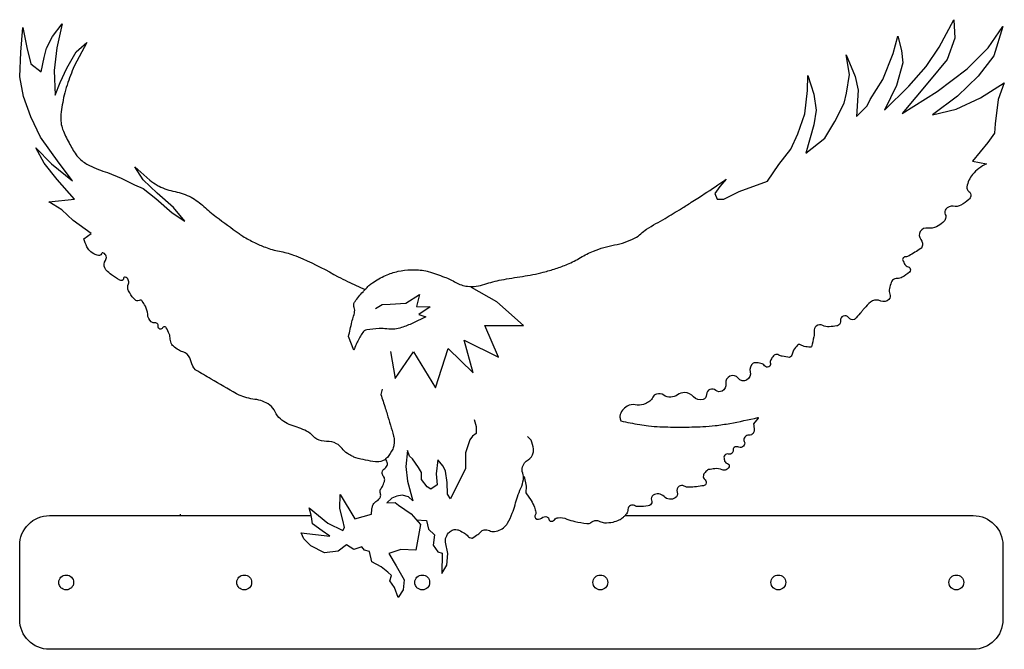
# Model space of a CAD drawing. Extents: x 0 to 33.2, y 0 to 21.2.
import ezdxf

# ---------------------------------------------------------------- set-up
doc = ezdxf.new("R2010")
doc.units = 0
doc.layers.add('CK_LEVEL_1', color=7, linetype='CONTINUOUS')

msp = doc.modelspace()

# ---------------------------------------------------------------- linework, layer by layer
at = {"layer": 'CK_LEVEL_1', "color": 2, "linetype": 'CONTINUOUS'}
for p, q in [((0.035995, 20.103897), (0.110295, 20.939697)), ((0.110298, 20.939697), (0.239498, 20.267097)), ((1.101196, 20.639099), (1.430597, 21.056198)), ((1.430595, 21.056198), (1.252095, 20.250998)), ((30.984207, 20.276497), (31.480103, 21.200397)), ((31.480103, 21.200401), (31.512398, 20.577301)), ((32.637192, 20.253098), (33.138592, 20.976997)), ((33.138596, 20.976997), (32.833294, 19.982897)), ((0.908699, 20.238503), (1.101199, 20.639103)), ((29.436096, 20.066101), (29.591496, 20.647902)), ((29.591492, 20.647903), (29.717892, 20.166704)), ((31.51239, 20.577301), (31.260395, 19.862202)), ((0.239502, 20.267097), (0.380902, 19.710098)), ((1.252098, 20.250999), (1.165998, 19.4863)), ((2.258598, 20.431), (1.834199, 19.6366)), ((1.898598, 20.116699), (2.258597, 20.431)), ((30.551895, 19.621597), (30.9842, 20.276497)), ((31.927597, 19.545502), (32.637192, 20.253101)), ((0, 19.277603), (0.036, 20.103903)), ((0.719696, 19.443199), (0.828796, 19.9235)), ((0.828796, 19.9235), (0.908697, 20.238501)), ((1.586296, 19.566597), (1.898596, 20.116697)), ((27.966194, 19.3545), (27.855392, 20.0158)), ((27.855392, 20.0158), (28.161594, 19.287601)), ((29.089798, 19.184799), (29.4361, 20.066099)), ((29.717896, 20.166702), (29.761295, 19.744802)), ((32.833298, 19.982903), (32.302101, 19.296703)), ((0.380898, 19.710098), (0.719697, 19.443199)), ((29.761292, 19.744797), (29.55349, 18.981197)), ((29.963699, 18.957596), (30.551899, 19.621595)), ((31.260391, 19.862198), (30.665691, 19.138498)), ((0.126602, 18.613602), (0.000002, 19.277601)), ((1.166, 19.486298), (1.195001, 18.660797)), ((1.358795, 19.082703), (1.586295, 19.566603)), ((26.550499, 18.812103), (26.559298, 19.322403)), ((26.559296, 19.322403), (26.765799, 18.697002)), ((27.862999, 18.7229), (27.966198, 19.3545)), ((28.161598, 19.287598), (28.254599, 18.824398)), ((30.923401, 18.780304), (31.927605, 19.545504)), ((32.302094, 19.2967), (31.606594, 18.623299)), ((1.195, 18.660797), (1.358799, 19.082697)), ((28.662003, 18.508896), (29.089802, 19.184795)), ((29.553497, 18.981201), (29.151794, 18.1544)), ((29.151794, 18.154404), (29.963699, 18.957603)), ((30.665695, 19.138504), (29.740597, 18.038404)), ((32.385391, 18.571304), (33.184494, 19.072104)), ((33.184494, 19.072098), (32.97279, 18.516397)), ((0.372101, 17.932602), (0.126601, 18.613602)), ((26.462395, 18.035599), (26.550493, 18.812099)), ((26.7658, 18.696999), (26.848799, 18.154299)), ((27.783501, 18.387604), (27.862997, 18.722904)), ((28.254601, 18.824402), (28.204899, 17.943703)), ((29.740601, 18.038399), (30.923397, 18.780298)), ((31.606598, 18.623299), (30.764099, 17.991999)), ((27.475197, 17.7677), (27.783499, 18.3876)), ((28.204895, 17.943703), (28.560696, 18.303303)), ((28.560699, 18.303299), (28.661999, 18.5089)), ((31.558395, 18.188995), (32.385399, 18.571295)), ((32.972794, 18.516403), (32.880898, 17.695904)), ((0.701698, 17.244904), (0.372098, 17.932604)), ((26.228394, 17.353897), (26.462393, 18.035597)), ((26.848801, 18.154297), (26.765997, 17.661198)), ((30.764099, 17.992004), (31.558395, 18.189005)), ((26.765999, 17.661201), (26.500498, 16.708801)), ((27.132599, 17.206696), (27.475197, 17.767696)), ((32.880905, 17.6959), (32.849602, 17.380499)), ((25.987495, 16.839897), (26.228397, 17.353897)), ((32.849594, 17.380501), (32.628391, 17.070202)), ((1.017799, 16.803299), (0.701699, 17.244898)), ((26.500496, 16.708801), (27.132601, 17.206701)), ((32.628387, 17.070198), (32.114086, 16.433899)), ((0.8283, 16.373703), (0.5419, 16.891302)), ((0.541901, 16.891296), (1.076001, 16.350296)), ((1.3274, 16.371002), (1.0178, 16.803303)), ((25.588097, 16.3255), (25.987495, 16.839901)), ((1.257797, 15.814598), (0.828298, 16.373699)), ((1.075996, 16.350296), (1.778896, 15.775496)), ((1.7789, 15.775497), (1.3274, 16.370998)), ((25.201492, 15.768097), (25.588093, 16.325497)), ((32.11409, 16.433899), (32.582195, 16.3473)), ((2.956703, 16.051201), (3.422402, 15.859401)), ((3.880501, 16.245697), (4.382, 15.795797)), ((4.165802, 15.813599), (3.880502, 16.245697)), ((1.844795, 15.158699), (1.257795, 15.8146)), ((3.422401, 15.859398), (3.866202, 15.634897)), ((3.866196, 15.634903), (4.161695, 15.513803)), ((4.6297, 15.3582), (4.165799, 15.813601)), ((23.810493, 15.826599), (23.597095, 15.583899)), ((24.249901, 15.416), (25.201498, 15.768101)), ((4.161697, 15.513802), (4.589197, 15.174401)), ((5.182198, 14.874901), (4.629698, 15.358201)), ((23.425194, 15.346199), (23.506294, 15.161299)), ((23.597099, 15.5839), (23.425198, 15.346201)), ((23.729195, 15.158501), (24.249895, 15.416001)), ((0.987701, 15.066101), (1.844801, 15.1587)), ((1.420601, 14.803001), (0.987701, 15.066102)), ((4.589195, 15.1744), (5.134496, 14.6964)), ((23.506294, 15.161301), (23.729197, 15.158501)), ((1.798599, 14.435799), (1.420599, 14.802999)), ((5.134499, 14.696396), (5.565299, 14.421495)), ((5.5653, 14.421501), (5.182199, 14.874902)), ((2.412003, 13.998596), (1.798602, 14.435797)), ((2.160995, 13.819504), (2.411996, 13.998604)), ((16.080193, 11.698196), (15.221693, 12.184696)), ((12.221695, 11.606796), (12.483495, 11.617496)), ((12.483498, 11.6175), (13.009298, 11.6507)), ((13.009293, 11.650696), (13.478891, 11.941596)), ((13.478897, 11.941597), (13.368696, 11.546797)), ((16.979492, 10.901901), (16.080193, 11.698201)), ((11.994797, 11.472198), (12.221699, 11.606799)), ((13.36869, 11.546799), (13.832794, 11.529899)), ((13.832794, 11.5299), (13.454891, 11.2757)), ((13.688896, 11.1978), (13.252897, 10.982301)), ((13.454895, 11.275696), (13.688896, 11.197795)), ((15.680794, 10.907501), (16.979492, 10.901901)), ((16.136894, 9.832001), (15.680794, 10.9075)), ((11.264198, 10.069702), (11.081799, 10.532501)), ((15.284294, 9.304001), (14.976395, 10.4144)), ((14.976395, 10.414398), (16.136896, 9.831999)), ((12.499496, 10.026596), (12.659996, 9.116897)), ((12.659996, 9.116898), (13.277296, 10.015297)), ((13.277298, 10.015297), (14.009699, 8.801697)), ((14.009697, 8.801697), (14.446297, 10.125998)), ((14.446297, 10.125999), (15.284296, 9.303999)), ((12.219299, 8.760002), (12.170898, 8.577602)), ((15.320892, 7.7379), (15.380491, 7.499901)), ((24.889793, 7.783897), (24.726894, 7.594397)), ((15.380493, 7.499901), (15.387493, 7.263101)), ((15.175697, 7.052696), (15.021698, 6.616797)), ((15.259094, 7.180099), (15.175694, 7.052699)), ((15.387497, 7.2631), (15.259098, 7.180099)), ((17.241196, 7.041801), (17.109596, 7.170701)), ((13.065292, 6.693695), (13.010895, 6.154996)), ((13.140396, 6.497696), (13.065292, 6.693696)), ((13.234993, 6.412003), (13.140394, 6.497702)), ((13.443298, 6.119301), (13.234999, 6.412)), ((14.090897, 6.382896), (14.039097, 5.904596)), ((14.273094, 6.171997), (14.090893, 6.382896)), ((15.021698, 6.616798), (15.028498, 6.079499)), ((13.010895, 6.154999), (13.069395, 5.657198)), ((13.544395, 5.955299), (13.443295, 6.119301)), ((14.351692, 5.995697), (14.273096, 6.171998)), ((14.407295, 5.620399), (14.351694, 5.995698)), ((15.028496, 6.079498), (14.861694, 5.755497)), ((13.069397, 5.657196), (13.253197, 4.995297)), ((13.547394, 5.7192), (13.544394, 5.955299)), ((13.730499, 5.467598), (13.5474, 5.719198)), ((14.039093, 5.904602), (14.075092, 5.532702)), ((14.861694, 5.755501), (14.517197, 5.068902)), ((17.004799, 5.816299), (17.066298, 5.496799)), ((13.854691, 5.388802), (13.730494, 5.467602)), ((14.075096, 5.5327), (13.854694, 5.3888)), ((14.422699, 5.223701), (14.407297, 5.620402)), ((17.066292, 5.496796), (17.054892, 5.271296)), ((10.792, 4.742798), (10.797698, 5.212997)), ((10.797699, 5.212997), (11.294398, 4.3902)), ((12.543297, 5.092003), (12.375997, 4.9266)), ((12.708199, 5.152298), (12.543299, 5.091999)), ((12.893394, 5.188705), (12.708195, 5.152304)), ((13.1026, 5.1315), (12.893398, 5.188702)), ((13.253197, 4.9953), (13.102598, 5.1315)), ((14.517197, 5.068901), (14.422697, 5.2237)), ((17.054893, 5.271301), (17.240597, 5.011101)), ((9.755798, 4.7631), (10.383598, 4.246202)), ((9.822601, 4.512596), (9.755801, 4.763096)), ((10.889595, 4.351898), (10.791995, 4.742798)), ((12.375999, 4.926598), (12.654297, 4.938398)), ((12.654297, 4.9384), (12.772499, 4.848501)), ((12.772499, 4.848495), (13.196499, 4.558496)), ((1.000198, 4.5), (5.406597, 4.5)), ((5.406601, 4.550003), (5.406601, 4.500004)), ((5.406601, 4.5), (9.812902, 4.5)), ((9.836502, 4.460503), (9.825903, 4.500002)), ((9.867798, 4.223396), (9.836497, 4.460499)), ((10.951096, 4.101501), (10.889594, 4.3519)), ((11.294395, 4.390198), (11.854195, 4.547396)), ((13.196495, 4.558502), (13.502895, 4.199802)), ((13.363098, 4.363495), (13.705399, 4.334696)), ((13.705399, 4.334702), (13.780998, 4.049202)), ((20.420395, 4.5), (32.138191, 4.5)), ((10.191803, 3.987602), (9.867803, 4.2234)), ((10.452499, 3.807602), (10.1918, 3.987604)), ((10.383598, 4.246201), (10.887598, 3.994902)), ((10.887596, 3.994904), (10.951097, 4.101503)), ((13.502899, 4.199799), (13.350798, 3.337097)), ((13.780998, 4.049202), (13.983099, 3.859301)), ((9.490097, 3.9244), (10.452497, 3.8076)), ((9.570999, 3.715202), (9.490099, 3.9244)), ((9.8069, 3.486801), (9.571, 3.715202)), ((13.983093, 3.859299), (13.936293, 3.502001)), ((14.348297, 3.604004), (14.345497, 3.726303)), ((0.000198, 1), (0.000198, 3.5)), ((10.268303, 3.247002), (9.806902, 3.486801)), ((11.009995, 3.514297), (10.733094, 3.303198)), ((11.262398, 3.356094), (11.009998, 3.514296)), ((11.526993, 3.451599), (11.262393, 3.356098)), ((11.625198, 3.340797), (11.526999, 3.451597)), ((11.7911, 3.291298), (11.625199, 3.340797)), ((12.847992, 3.364899), (12.436892, 3.222097)), ((13.350792, 3.337097), (12.847992, 3.364899)), ((13.936295, 3.501999), (14.088095, 3.280199)), ((14.426895, 3.220505), (14.348293, 3.604004)), ((33.138199, 3.5), (33.138199, 1)), ((10.733093, 3.3032), (10.268295, 3.247)), ((11.864899, 2.949299), (11.791099, 3.2913)), ((12.436897, 3.222099), (12.688898, 2.807999)), ((14.088097, 3.280197), (14.238997, 3.237396)), ((14.238998, 3.237396), (14.223999, 2.553595)), ((14.391693, 2.8368), (14.426895, 3.220503)), ((12.180298, 2.7799), (11.864899, 2.949299)), ((12.404793, 2.602203), (12.180295, 2.779902)), ((12.688896, 2.807999), (12.954695, 2.3347)), ((14.223999, 2.553596), (14.391697, 2.836796)), ((12.529999, 2.4827), (12.404798, 2.602201)), ((12.473694, 2.301701), (12.529995, 2.4827)), ((12.954697, 2.334702), (12.919998, 1.999601)), ((12.630096, 2.083199), (12.473694, 2.301699)), ((12.760399, 1.739399), (12.6301, 2.0832)), ((12.919998, 1.999599), (12.760399, 1.739399)), ((32.138199, 0), (1.000202, 0.000001))]:
    msp.add_line(p, q, dxfattribs=at)
for centre in [(1.566696, 2.25), (7.5672, 2.25), (13.567192, 2.25), (19.567192, 2.25), (25.567192, 2.25), (31.5672, 2.25)]:
    msp.add_circle(centre, 0.25, dxfattribs=at)
for centre, radius, start, end in [((12.792152, 15.173485), 11.832, 157.83921, 161.129566), ((4.683777, 17.942024), 3.264, 161.081252, 167.366589), ((7.303116, 17.338257), 5.952, 167.209987, 173.489735), ((2.563293, 17.892273), 1.18, 174.122803, 188.213239), ((2.27346, 17.826004), 0.883999, 186.645978, 200.84124), ((5.944084, 19.333817), 4.852001, 202.060227, 208.064786), ((5.525574, 19.115524), 4.38, 208.120656, 214.168374), ((2.507378, 17.044746), 0.72, 212.716278, 227.677503), ((3.039406, 17.684921), 1.551999, 229.068285, 243.923815), ((4.144585, 19.891685), 4.02, 243.600756, 252.812835), ((33.202316, 15.065414), 1.424, 115.815724, 139.686525), ((32.759186, 15.439621), 0.844, 139.594311, 170.60483), ((10.170502, 24.266975), 10.26, 235.654516, 237.334917), ((4.966263, 16.147697), 0.616, 237.235881, 243.945095), ((-26.655655, 90.621262), 90.227898, 303.442776, 304.008688), ((5.658638, 17.576813), 2.204, 244.093419, 258.960354), ((6.525124, 40.515678), 30.132002, 302.317264, 303.30232), ((32.088577, 15.552322), 0.163999, 171.204114, 233.966513), ((10.279312, 34.361038), 22.924, 301.627395, 302.611301), ((9.789253, 18.753815), 5.2521, 227.065191, 232.913124), ((-9.198097, 66.256256), 60.296001, 300.887281, 301.493337), ((31.340576, 14.719559), 0.164, 141.34603, 206.416778), ((31.417633, 14.655823), 0.264, 80.632764, 140.989214), ((47.468704, 69.263962), 68.267998, 233.249816, 234.051568), ((17.77475, 21.247482), 7.824, 297.892245, 300.577933), ((8.463432, 15.448891), 1.804, 233.544681, 238.550552), ((20.356606, 14.595886), 0.836, 297.389598, 313.929412), ((30.53479, 13.951477), 0.22, 147.863543, 221.882543), ((30.569427, 13.923965), 0.264, 80.56615, 146.806894), ((10.225929, 18.342361), 5.192, 238.617514, 243.518877), ((9.751434, 17.479187), 4.207999, 244.061031, 249.545585), ((19.590378, 16.059448), 2.487999, 280.624532, 297.551644), ((2.804092, 13.298492), 0.051999, 61.754915, 164.027512), ((2.748856, 13.191956), 0.172, 325.20313, 422.341266), ((9.240868, 16.059975), 2.6999, 249.172307, 259.591599), ((16.201698, 18.437759), 5.92, 288.344479, 292.474988), ((17.170227, 16.041969), 3.336, 292.833787, 301.276896), ((29.81134, 13.126678), 0.055999, 156.730744, 203.777365), ((29.857498, 13.1129), 0.103999, 90.170787, 159.80692), ((30.539993, 13.426735), 0.844, 202.474302, 213.524379), ((29.997818, 13.064552), 0.192, 212.779442, 252.535852), ((15.987938, 19.181168), 6.6921, 278.200631, 284.340795), ((16.128716, 18.742203), 6.232, 284.086428, 288.1004), ((3.544434, 12.483215), 0.048, 73.331511, 184.799328), ((3.513458, 12.371422), 0.163999, 338.456861, 434.167618), ((15.86721, 22.493149), 11.196, 242.708824, 244.522651), ((25.527748, 43.295815), 34.131997, 244.904128, 245.978475), ((15.180298, 13.181694), 0.96, 239.751442, 264.764359), ((15.235207, 13.590279), 1.372, 264.038003, 288.594701), ((30.583755, 11.862915), 1.304, 157.815147, 167.394315), ((29.559586, 12.286133), 0.1959, 135.023783, 159.32524), ((29.576981, 12.258301), 0.228, 89.719048, 133.166243), ((11.637314, 12.129059), 0.01, 246.295819, 316.709935), ((29.611694, 12.079918), 0.307999, 167.325088, 202.530759), ((4.062691, 11.6912), 0.068001, 64.935971, 127.709302), ((4.055908, 11.667854), 0.0921, 35.702129, 67.267678), ((2.9132, 10.852287), 1.496, 27.925654, 35.527491), ((31.078552, 9.060295), 3.564, 132.422657, 137.224613), ((28.832703, 11.516266), 0.236, 113.554324, 132.161299), ((28.873047, 11.420395), 0.34, 64.783772, 113.330404), ((3.658768, 11.239388), 0.656, 3.829442, 28.549195), ((10.599007, 11.438324), 0.691999, 341.670149, 358.283766), ((11.086914, 11.427002), 0.204, 357.3584, 385.398477), ((28.970535, 10.99334), 0.703999, 136.189848, 144.795009), ((4.550423, 10.870598), 0.128, 48.525079, 98.774987), ((4.564072, 10.885231), 0.108, 352.319536, 408.805141), ((27.81057, 11.079163), 0.148, 112.597679, 183.820745), ((27.816895, 11.06881), 0.16, 37.403616, 113.266771), ((4.881973, 10.790421), 0.072, 68.470049, 155.045171), ((4.882446, 10.798897), 0.064, 26.544232, 66.074688), ((3.395889, 9.949532), 1.776, 22.134634, 29.626981), ((15.271629, 8.326035), 4.388, 147.752037, 152.693904), ((11.716553, 10.577698), 0.18, 125.903971, 150.110577), ((11.729866, 10.543152), 0.216, 98.456882, 123.38799), ((12.376595, 6.42157), 4.388, 93.454424, 98.895069), ((12.182755, 9.639839), 1.1639, 80.358014, 93.475369), ((26.957397, 10.734192), 0.184, 127.379588, 187.553777), ((26.973076, 10.715965), 0.208, 63.803781, 127.762425), ((4.558197, 10.4366), 0.516, 0.177995, 20.665706), ((12.220711, 9.915436), 0.948, 153.46168, 158.446803), ((5.42601, 9.71463), 0.3079, 46.077196, 77.052596), ((17.089401, 7.935089), 6.204, 157.954665, 159.874956), ((26.368828, 9.88076), 0.340001, 146.564002, 170.803194), ((28.617249, 8.357155), 3.056, 141.859821, 145.953527), ((26.251114, 10.221344), 0.044, 114.456456, 148.253701), ((26.269569, 10.147141), 0.12, 52.15278, 107.794294), ((5.291878, 9.577103), 0.499999, 11.86393, 45.937948), ((24.870918, 9.414986), 0.26, 124.328167, 196.004876), ((24.790016, 9.534233), 0.1159, 88.576108, 124.54539), ((24.785713, 8.726227), 0.9239, 77.607168, 89.554479), ((24.942482, 9.432953), 0.2, 35.995359, 78.020573), ((25.47081, 9.669296), 0.176, 152.998617, 194.340699), ((26.002792, 9.391808), 0.775999, 140.653339, 152.576861), ((25.492279, 9.810104), 0.116, 109.428391, 140.558132), ((25.50589, 9.76825), 0.159999, 61.678022, 109.038762), ((24.033035, 8.983917), 0.235999, 113.826862, 188.778003), ((24.031158, 8.987457), 0.232, 36.728782, 113.755842), ((22.399445, 8.256844), 0.3879, 88.427008, 125.535978), ((22.405586, 8.240623), 0.404, 40.257536, 89.360231), ((23.333107, 8.580948), 0.184, 112.938299, 181.790786), ((23.337082, 8.573952), 0.192, 49.021392, 113.217281), ((7.792267, 7.324623), 1.1, 54.675077, 83.20584), ((21.524406, 8.401772), 0.2039, 107.439399, 156.09426), ((21.544136, 8.328224), 0.28, 55.111211, 106.782053), ((8.124969, 7.794823), 0.524, 21.974424, 54.628339), ((20.724274, 7.747093), 0.508101, 143.754989, 167.669054), ((20.726135, 7.736359), 0.515999, 119.378803, 142.916108), ((20.670944, 7.838417), 0.4, 79.331298, 119.66136), ((20.312683, 7.832039), 0.088, 164.470835, 188.25763), ((21.338112, 8.049202), 1.136, 191.670773, 198.353368), ((24.284981, 26.599831), 19.332001, 257.982629, 259.903627), ((19.680344, 30.861275), 23.640001, 280.373825, 282.706173), ((8.798386, 5.744095), 1.82, 57.065065, 74.665428), ((21.659691, 11.676842), 4.18, 259.472752, 263.58683), ((21.765266, 12.868431), 5.376, 263.887177, 268.00262), ((22.295677, 25.249191), 17.767999, 267.684789, 269.956228), ((22.167038, 26.204849), 18.724001, 270.352088, 272.625371), ((22.771309, 13.459114), 5.964, 272.434977, 276.444319), ((22.627518, 14.606209), 7.12, 276.55806, 280.59952), ((9.525063, 6.879555), 0.471999, 38.178273, 56.161594), ((10.35778, 6.306801), 0.696, 62.328654, 90.994494), ((15.488853, 6.442467), 1.852, 9.511504, 18.881684), ((24.561874, 7.053673), 0.152, 142.929039, 203.034364), ((24.564629, 7.050682), 0.156, 83.903408, 142.6613), ((10.423676, 6.430328), 0.556, 36.917589, 62.431482), ((17.003189, 6.699692), 0.316, 345.336653, 368.885048), ((24.143059, 6.711479), 0.1, 128.073879, 189.368317), ((24.177406, 6.672363), 0.152, 65.889471, 129.171623), ((12.330849, 6.39254), 0.01, 25.219725, 127.242315), ((11.542145, 6.015709), 0.8841, 16.047145, 25.534116), ((16.924759, 6.715897), 0.396, 301.624355, 345.941263), ((24.124496, 6.467728), 0.388, 179.767567, 199.2979), ((23.844368, 6.466713), 0.1079, 141.35147, 178.625089), ((23.880096, 6.378853), 0.128, 197.905824, 257.68618), ((23.851059, 6.462112), 0.116, 73.092498, 141.643116), ((12.204765, 6.259109), 0.192001, 300.217257, 350.432299), ((12.323029, 6.238762), 0.071999, 350.760737, 377.24104), ((23.441666, 5.653938), 0.456001, 119.042363, 139.099872), ((23.220154, 6.040604), 0.012, 70.320803, 89.331524), ((26.777641, -17.210262), 23.532001, 98.192369, 98.685155), ((23.486214, 5.613564), 0.472099, 66.044498, 97.523707), ((10.912346, 6.08773), 1.447999, 335.057743, 342.325363), ((12.123093, 5.711365), 0.18, 359.915966, 402.599279), ((12.107109, 5.71315), 0.196, 340.616557, 359.400429), ((15.948616, 5.855576), 1.0359, 335.506201, 352.474122), ((16.531281, 5.777237), 0.447999, 352.646602, 380.100109), ((23.175285, 5.820885), 0.136, 168.327105, 235.72616), ((23.268044, 5.795769), 0.232, 137.501326, 166.887118), ((12.044876, 5.563171), 0.199899, 315.434941, 334.495842), ((22.313217, 5.352066), 0.163899, 123.273737, 201.087908), ((22.31427, 5.352646), 0.164, 60.512606, 123.690164), ((11.922043, 5.224693), 0.251999, 297.908985, 338.369711), ((12.003418, 5.19117), 0.164, 338.776574, 380.835243), ((21.417717, 5.074776), 0.132, 123.378506, 203.094062), ((21.50766, 4.942436), 0.292001, 43.462773, 123.829331), ((14.558739, 5.421783), 2.208, 337.583759, 345.252121), ((20.653481, 4.706322), 0.152001, 118.18342, 179.291327), ((20.652168, 4.714722), 0.144, 60.215193, 119.29997), ((9.812943, 4.510002), 0.009999, 269.7479, 375.059125), ((12.545563, 6.258163), 4.388, 332.645484, 337.51201), ((17.441345, 4.475716), 0.0799, 149.225881, 227.723947), ((17.486465, 4.521149), 0.1439, 226.601358, 314.205457), ((17.896492, 4.382736), 0.068, 179.355412, 250.592729), ((17.914627, 4.448357), 0.136, 252.571081, 320.582806), ((18.961182, 5.654015), 1.372, 247.592939, 259.38289), ((19.825142, 5.132233), 0.8639, 281.440248, 296.320858), ((19.976517, 4.850098), 0.544, 295.206505, 310.151726), ((19.794823, 5.073593), 0.832, 309.791225, 316.416195), ((20.420319, 4.510002), 0.01, 137.94252, 270.42971), ((15.963867, 4.242966), 0.28, 241.670861, 278.302114), ((15.883881, 4.671707), 0.716, 279.681626, 297.220861), ((15.896118, 4.642006), 0.684, 297.447297, 315.537236), ((16.153145, 4.395607), 0.328, 314.807927, 332.055288), ((20.813881, 15.065437), 10.964, 258.928361, 261.081278), ((19.144455, 4.411423), 0.18, 260.289686, 277.097024), ((19.137634, 4.434723), 0.204, 278.189682, 313.359146), ((19.720856, 4.614975), 0.352, 240.867959, 267.938371), ((19.744942, 5.662819), 1.4001, 268.495962, 280.350332), ((15.243637, 3.918892), 0.176, 217.439218, 269.464797), ((15.245537, 3.762589), 0.020001, 259.793545, 296.59836), ((11.068581, 10.255135), 7.74, 302.739162, 304.414969), ((15.129128, 4.323914), 0.552, 304.66577, 317.992882)]:
    msp.add_arc(centre, radius, start, end, dxfattribs=at)
at = {"layer": 'CK_LEVEL_1', "color": 2, "linetype": 'CONTINUOUS', "extrusion": (0, 0, -1)}
for centre, radius, start, end in [((-4.875244, 13.552353), 1.896, 100.987168, 118.340746), ((-31.900955, 15.293091), 0.156, 125.749619, 192.774524), ((-4.752716, 13.332123), 2.148, 118.42846, 132.783254), ((-31.531067, 15.314102), 0.404, 241.459648, 280.0461), ((-31.070023, 16.156143), 1.364, 227.649519, 241.34561), ((-31.84259, 15.306999), 0.216, 192.947318, 227.360434), ((-31.017654, 14.56044), 0.196, 153.921276, 208.006783), ((-23.229881, 11.046738), 3.744, 55.799224, 61.351886), ((-30.290512, 15.368874), 1.292, 230.467678, 242.029048), ((-30.923721, 14.60524), 0.300001, 207.137402, 230.90716), ((-21.861984, 13.019119), 1.344, 46.486141, 56.766366), ((-30.690445, 14.625603), 0.448001, 242.616629, 279.994481), ((-3.692871, 14.281403), 1.6, 332.910622, 343.22034), ((-20.698814, 10.048813), 3.624, 68.028255, 79.672074), ((-30.188782, 13.642334), 0.244, 138.315057, 205.340703), ((-2.705048, 13.761597), 0.484001, 315.607054, 334.443949), ((-2.844788, 13.916016), 0.692, 295.81921, 314.564878), ((-2.678391, 13.574387), 0.312, 267.426706, 295.6369), ((-2.688469, 13.330582), 0.068001, 195.162523, 266.684303), ((-8.200661, 10.427322), 3.028, 100.51208, 109.794743), ((-7.752136, 9.088196), 4.44, 109.38861, 113.762234), ((-20.543137, 10.438904), 3.204, 59.192551, 67.999952), ((-26.875946, 18.744995), 6.308, 236.377565, 240.599675), ((-30.305359, 13.589424), 0.116, 206.36934, 236.852017), ((-3.104347, 12.946327), 0.2601, 336.40155, 394.541163), ((-3.436516, -0.286598), 14.76, 114.43094, 119.629452), ((-29.849655, 13.464783), 0.248, 240.283545, 268.259145), ((-3.130142, 12.956963), 0.288, 316.713667, 336.515784), ((-3.959923, 13.779076), 1.456001, 306.713869, 315.552349), ((-4.417717, 14.335503), 2.176, 298.785639, 307.618013), ((-13.239349, 10.541267), 2.24, 66.163447, 77.444339), ((-13.235527, 10.544617), 2.2359, 77.521134, 88.889532), ((-13.241966, 9.920631), 2.859901, 89.002948, 98.925889), ((-13.619293, 12.246292), 0.504, 97.570273, 107.600533), ((-6.679741, -8.132671), 22.032001, 108.777458, 110.285769), ((-29.013367, 13.807854), 1.472, 228.652607, 240.231776), ((-29.910751, 12.777496), 0.108, 105.825157, 181.800864), ((-29.922699, 12.775146), 0.095999, 180.625493, 228.905929), ((-3.430397, 12.541199), 0.128, 261.825142, 298.206774), ((-3.43689, 12.473343), 0.06, 174.399915, 258.743629), ((-3.933846, 12.194916), 0.292, 333.910128, 383.467756), ((-12.394127, 11.604134), 0.895999, 45.847303, 55.652765), ((-13.54792, 9.868614), 2.98, 56.163778, 65.963145), ((-13.518425, 10.367943), 2.3079, 110.278168, 120.699656), ((-16.964432, 8.542274), 3.964, 70.981875, 79.397738), ((-19.527374, -4.985085), 17.732003, 79.299878, 81.617855), ((-29.581497, 12.81028), 0.324, 239.855541, 270.600556), ((-4.881256, 12.696762), 1.364, 319.620541, 332.479304), ((-15.10041, 8.914024), 4.716, 36.333803, 41.55615), ((-13.913857, 9.969269), 3.128101, 41.509571, 43.363589), ((-13.912926, 9.968353), 3.128, 43.517063, 46.758112), ((-29.172775, 11.895744), 0.168, 156.809739, 223.218774), ((-4.050774, 11.981392), 0.268, 292.110315, 321.100896), ((-3.975227, 11.800499), 0.072, 230.425208, 290.597865), ((-11.514526, 11.559433), 0.26, 12.09328, 34.903559), ((-29.1203, 11.945053), 0.239999, 223.220292, 295.258138), ((-4.692841, 11.30191), 0.380001, 313.638273, 357.177953), ((-11.404213, 11.579384), 0.148, 333.997808, 373.486864), ((-24.367119, 14.733559), 5.236, 220.789129, 223.740831), ((-27.644829, 11.888702), 0.896, 213.11518, 219.980669), ((-4.512733, 11.119659), 0.1239, 261.570828, 311.523898), ((-66.808105, -2.261005), 57.175998, 12.929761, 13.435523), ((-13.062897, 10.571732), 1.92, 13.621371, 19.75532), ((-11.525513, 14.950645), 4.327999, 246.476984, 251.964478), ((-27.492081, 11.049133), 0.172, 173.266888, 233.540305), ((-28.084641, 11.271805), 0.176, 255.907777, 323.047089), ((-28.116516, 11.147926), 0.0481, 225.876869, 256.799586), ((-4.750465, 10.860008), 0.080099, 288.616134, 367.742454), ((-4.749367, 10.856049), 0.076, 207.636244, 288.783015), ((-12.519516, 11.63958), 0.864, 261.622441, 279.447485), ((-12.467613, 12.064507), 1.292001, 252.064018, 262.090933), ((-26.29232, 10.638779), 0.4879, 171.606517, 193.522226), ((-27.254555, 11.290741), 0.432, 265.98601, 296.042017), ((-27.154381, 13.152092), 2.296, 260.392002, 266.743692), ((-27.515549, 11.02655), 0.14, 235.772128, 260.939013), ((-5.417778, 10.453003), 0.3439, 327.079691, 357.533301), ((-7.694695, 15.095161), 19.612, 193.476366, 194.483737), ((-5.353149, 10.405739), 0.264, 310.099623, 328.066163), ((-6.241119, 11.456871), 1.639999, 302.983928, 310.175848), ((-5.613708, 10.471634), 0.4721, 284.563755, 304.207702), ((-26.485809, 10.419792), 0.227999, 281.411851, 308.718364), ((-26.741089, 11.86142), 1.692, 273.164219, 280.226377), ((-26.649719, 10.227966), 0.056, 234.806647, 272.072322), ((-26.671455, 10.188141), 0.012101, 170.701933, 209.424813), ((-6.305992, 9.788948), 0.536, 315.849999, 348.261688), ((-25.208687, 9.596992), 0.096, 162.600509, 246.284878), ((-25.781601, 10.292114), 0.431999, 280.820846, 297.549054), ((-28.509743, 25.107033), 15.496, 279.527988, 280.444807), ((-25.948013, 9.832077), 0.008, 265.835293, 294.511526), ((-25.883499, 9.961456), 0.152, 189.984856, 244.642206), ((-5.987289, 9.47393), 0.087999, 303.203579, 318.481793), ((-35.060455, 58.227501), 56.851998, 300.214307, 300.812553), ((-24.389977, 9.278259), 0.24, 164.276905, 243.064153), ((-25.199066, 9.610184), 0.112, 244.493349, 327.79875), ((-53.595673, 90.069702), 93.695992, 299.606544, 300.210063), ((-24.394707, 9.262695), 0.224, 242.33879, 322.456298), ((-23.584137, 8.857391), 0.184, 242.220111, 311.177372), ((-23.558502, 8.91169), 0.244001, 171.465217, 242.835939), ((-7.801201, 9.498642), 1.0201, 293.42255, 299.041407), ((-8.136635, 10.216187), 1.812001, 276.790001, 294.135993), ((34.111771, -7.156456), 48.884003, 161.224247, 161.784363), ((-20.77343, 8.965912), 0.764, 232.907593, 242.263667), ((-21.033157, 8.625717), 0.336, 204.872361, 233.24998), ((-21.918045, 8.867233), 0.376, 266.591635, 304.644036), ((-21.920815, 8.92746), 0.436, 234.501231, 267.42608), ((-22.942429, 8.696053), 0.300001, 252.909024, 319.620919), ((-22.977318, 8.572731), 0.1719, 179.178031, 251.943551), ((-9.15815, 8.21669), 0.592, 309.074085, 337.579651), ((-2.975914, 5.231651), 9.784, 162.802797, 164.059607), ((-20.85244, 8.805534), 0.584, 252.916465, 280.601237), ((-20.84832, 8.833542), 0.612, 242.702148, 253.318645), ((-9.647491, 8.808624), 1.359999, 285.690303, 309.359712), ((21.355003, -2.517761), 35.315998, 162.811495, 164.059487), ((-24.882248, 7.790459), 0.01, 76.990781, 220.965475), ((-24.545975, 7.38694), 0.208, 182.35255, 213.909028), ((-24.001968, 7.394447), 0.752, 164.579799, 181.222656), ((-10.168655, 7.38768), 0.348, 297.178554, 321.554304), ((-10.329872, 7.718521), 0.716, 268.733628, 296.562546), ((-12.209389, 7.074005), 0.408, 164.737996, 176.670195), ((-11.579979, 7.015114), 1.04, 175.44559, 187.059669), ((-24.294991, 6.935287), 0.139999, 155.114812, 224.822315), ((-24.595528, 7.353104), 0.148, 213.740532, 275.556701), ((-11.469391, 7.216042), 0.752001, 304.311371, 323.078506), ((-11.516739, 7.219498), 1.156, 204.266571, 220.855067), ((-12.104881, 6.957123), 0.512, 187.838478, 204.549692), ((-23.941513, 6.679977), 0.103999, 171.584193, 227.337632), ((-24.29805, 6.938271), 0.14, 226.569252, 294.721861), ((-11.813454, 7.722168), 1.364, 296.548971, 304.264797), ((-11.559349, 7.209702), 0.792001, 286.621789, 296.675148), ((-12.427216, 10.085609), 3.796, 276.656566, 286.756794), ((-12.045563, 6.819839), 0.508, 248.929872, 276.598066), ((-12.073349, 6.731903), 0.416, 232.811476, 248.146723), ((-12.073608, 6.732101), 0.416, 220.252946, 231.178115), ((-17.350723, 6.019905), 0.42, 16.486834, 58.679084), ((-23.921738, 6.699821), 0.132, 226.863384, 286.253885), ((-12.399254, 5.937378), 0.184, 5.151098, 57.870641), ((-17.273544, 6.041374), 0.3399, 341.087055, 376.709723), ((-23.746696, 6.206993), 0.175999, 201.636798, 293.011148), ((-23.831963, 6.172424), 0.084, 104.36198, 201.162388), ((-12.371178, 5.937965), 0.156001, 317.810632, 365.862075), ((-23.030037, 5.62001), 0.112, 127.809073, 211.435944), ((-12.329391, 5.313004), 0.184, 339.80925, 376.089027), ((-12.283363, 5.32663), 0.136, 15.946727, 45.059282), ((-19.382675, 4.295303), 2.736, 17.919173, 24.412493), ((-22.549805, 5.766281), 0.312, 268.440699, 299.747774), ((-22.424042, 8.883774), 3.432001, 259.467406, 267.758165), ((-23.029709, 5.619476), 0.111999, 211.115711, 258.836546), ((-12.17765, 4.744484), 0.292, 26.264851, 61.87383), ((-21.605141, 3.499588), 5.096, 15.47977, 18.74357), ((-15.534698, 4.08725), 1.940001, 151.561818, 159.037484), ((-21.162735, 4.969177), 0.144, 158.052518, 227.565079), ((-21.934113, 5.34726), 0.296001, 237.468014, 316.445386), ((-22.006287, 5.236725), 0.164, 159.893261, 237.959436), ((-13.499886, 4.460136), 1.648001, 3.035384, 10.841146), ((-12.263008, 4.700531), 0.388, 10.329374, 26.507662), ((-16.494019, 4.467819), 0.9081, 159.805737, 170.666267), ((-20.253624, 4.712036), 0.2479, 180.887324, 217.043195), ((-20.860519, 5.074783), 0.272, 269.372471, 300.199426), ((-20.84848, 7.10685), 2.3041, 261.611862, 269.626596), ((-21.16346, 4.969841), 0.144, 227.956034, 261.559343), ((-1.000198, 3.5), 1, 0, 90.000057), ((-17.248421, 4.58934), 0.143999, 169.69494, 210.341214), ((-17.710159, 4.292336), 0.1761, 45.529155, 114.717399), ((-17.756523, 4.385666), 0.072001, 112.256991, 181.722303), ((-18.170151, 4.236382), 0.196, 39.858757, 85.213441), ((-18.201477, 3.825577), 0.607999, 85.501807, 112.913087), ((-19.409309, 4.141159), 0.196001, 47.81708, 83.75646), ((-19.422218, 4.058098), 0.280001, 82.978843, 117.036619), ((-19.795242, 5.074127), 0.832, 217.929916, 222.066112), ((-32.138199, 3.5), 1, 90, 180), ((-14.740883, 3.678345), 0.3719, 40.120631, 63.405942), ((-14.656647, 3.85984), 0.172, 61.431598, 85.448207), ((-14.670738, 3.612213), 0.42, 86.21313, 101.07217), ((-14.712967, 3.81591), 0.212001, 100.444204, 115.788228), ((-13.449409, 1.205658), 3.112, 115.827607, 119.6941), ((-15.702957, 3.801704), 0.2239, 43.033435, 76.922389), ((-15.71122, 3.77478), 0.252, 76.477374, 118.378721), ((-15.079567, 3.429237), 0.7919, 22.032165, 38.112168), ((-14.796494, 3.568657), 0.392, 119.747329, 141.645798), ((-1.000198, 1), 1, 270, 360), ((-32.138199, 1), 1, 180, 270)]:
    msp.add_arc(centre, radius, start, end, dxfattribs=at)

doc.saveas('drawing.dxf')
